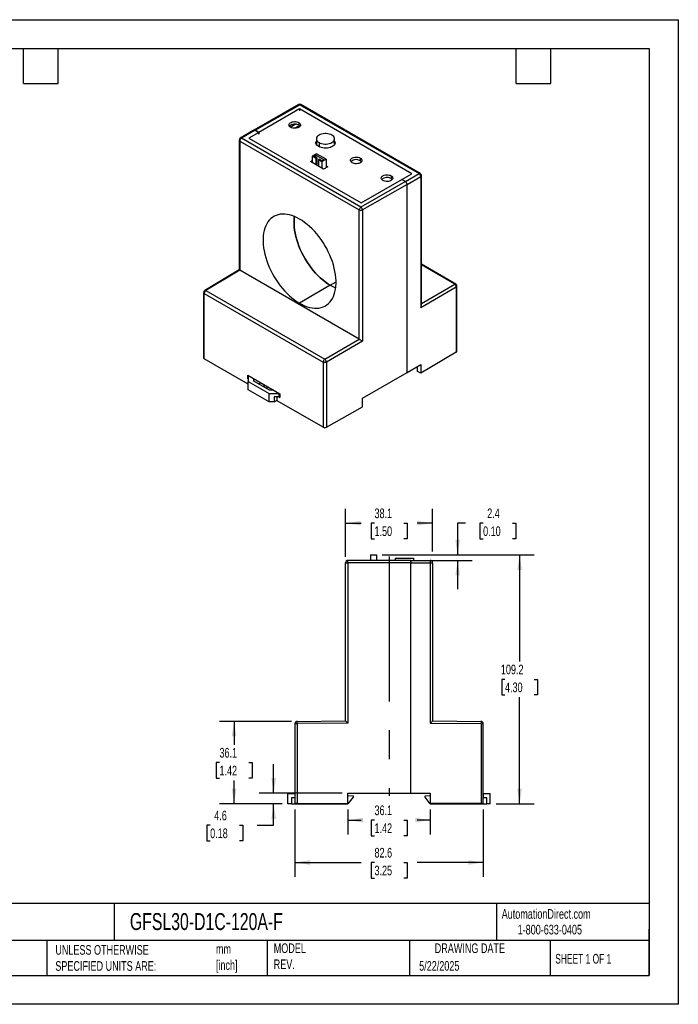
# Model space of a CAD drawing. Header units: millimetres. Extents: x 0 to 1397, y 0 to 1080.
# Tile 2 of 2: x 675 to 1397, y 0 to 1080. Entities that reach past the tile are written whole.
import ezdxf

# ---------------------------------------------------------------- set-up
doc = ezdxf.new("R2010")
doc.units = ezdxf.units.MM
doc.header["$LTSCALE"] = 5
doc.linetypes.add('CENTERX2', pattern=[20.32, 12.7, -2.54, 2.54, -2.54])
doc.layers.add('CENTER', color=40, linetype='CENTERX2')
doc.layers.add('DIMENSIONS', color=140, linetype='Continuous', lineweight=25)
doc.layers.add('TEXT', color=140, linetype='Continuous', lineweight=25)
doc.styles.add('SLDTEXTSTYLE0', font='TXT', dxfattribs={"width": 0.7})
doc.styles.add('SLDTEXTSTYLE1', font='TXT', dxfattribs={"width": 0.65})
doc.dimstyles.new('SLDDIMSTYLE0', dxfattribs={"dimtxt": 10.790039, "dimasz": 16.51, "dimexe": 0, "dimexo": 0.0625, "dimgap": 2.69751, "dimtad": 0, "dimtih": 1, "dimtoh": 1, "dimdec": 1, "dimlfac": 0.4, "dimrnd": 1e-09, "dimzin": 12, "dimdsep": 46, "dimtxsty": 'SLDTEXTSTYLE0', "dimsah": 1, "dimcen": 0.09, "dimadec": 0, "dimazin": 3, "dimtfac": 1, "dimtdec": 1, "dimtofl": 0, "dimtmove": 0, "dimatfit": 3, "dimfxl": 0, "dimfrac": 2, "dimtolj": 1, "dimtzin": 12, "dimarcsym": 0})
doc.dimstyles.new('SLDDIMSTYLE3', dxfattribs={"dimtxt": 10.790039, "dimasz": 16.51, "dimexe": 0, "dimexo": 0.0625, "dimgap": 2.69751, "dimtad": 0, "dimtih": 1, "dimtoh": 1, "dimdec": 1, "dimlfac": 0.4, "dimrnd": 1e-09, "dimzin": 12, "dimdsep": 46, "dimtxsty": 'SLDTEXTSTYLE0', "dimsah": 1, "dimcen": 0.09, "dimadec": 0, "dimazin": 3, "dimtfac": 1, "dimtdec": 1, "dimtmove": 0, "dimatfit": 0, "dimfxl": 0, "dimfrac": 2, "dimtolj": 1, "dimtzin": 12, "dimarcsym": 0})

# ---------------------------------------------------------------- blocks, each defined once
blk = doc.blocks.new('_D_7')
at = {"layer": 'DIMENSIONS'}
for p, q in [((976.9, 213.7), (976.9, 139.6)), ((1183.3, 213.7), (1183.3, 139.6)), ((976.9, 155.5), (1049.5, 155.5)), ((1064.1, 155.5), (1060.5, 155.5)), ((1060.5, 155.5), (1060.5, 138.3)), ((1096.2, 155.5), (1099.8, 155.5)), ((1099.8, 155.5), (1099.8, 138.3)), ((1183.3, 155.5), (1110.8, 155.5)), ((1060.5, 138.3), (1064.1, 138.3)), ((1099.8, 138.3), (1096.2, 138.3))]:
    blk.add_line(p, q, dxfattribs=at)
for points in [[(976.9, 155.5), (993.4, 152.9), (993.4, 158)], [(1183.3, 155.5), (1166.8, 158), (1166.8, 152.9)]]:
    blk.add_solid(points, dxfattribs=at)
at = {"layer": 'DIMENSIONS', "char_height": 10.58, "attachment_point": 1, "style": 'SLDTEXTSTYLE0'}
for s, insert in [('82.6', (1064.1, 171.5)), ('3.25', (1064.1, 152))]:
    blk.add_mtext(s, dxfattribs=dict(at, insert=insert))
blk = doc.blocks.new('_D_8')
at = {"layer": 'DIMENSIONS'}
for p, q in [((953.6, 231.4), (953.6, 263.2)), ((1028.7, 231.4), (937.8, 231.4)), ((963, 219.8), (937.8, 219.8)), ((953.6, 196.3), (953.6, 219.8)), ((884, 196.3), (880.4, 196.3)), ((880.4, 196.3), (880.4, 179.1)), ((916, 196.3), (919.7, 196.3)), ((919.7, 196.3), (919.7, 179.1)), ((935.5, 196.3), (953.6, 196.3)), ((880.4, 179.1), (884, 179.1)), ((919.7, 179.1), (916, 179.1))]:
    blk.add_line(p, q, dxfattribs=at)
for points in [[(953.6, 231.4), (956.2, 248), (951.1, 248)], [(953.6, 219.8), (951.1, 203.3), (956.2, 203.3)]]:
    blk.add_solid(points, dxfattribs=at)
at = {"layer": 'DIMENSIONS', "char_height": 10.58, "attachment_point": 1, "style": 'SLDTEXTSTYLE0'}
for s, insert in [('4.6', (888.5, 212.3)), ('0.18', (884, 192.8))]:
    blk.add_mtext(s, dxfattribs=dict(at, insert=insert))
blk = doc.blocks.new('_D_9')
at = {"layer": 'DIMENSIONS'}
for p, q in [((973.1, 310.2), (894.4, 310.2)), ((910.2, 310.2), (910.2, 284.6)), ((894.2, 265), (890.6, 265)), ((890.6, 265), (890.6, 247.9)), ((926.3, 265), (929.9, 265)), ((929.9, 265), (929.9, 247.9)), ((890.6, 247.9), (894.2, 247.9)), ((910.2, 219.8), (910.2, 245.5)), ((929.9, 247.9), (926.3, 247.9)), ((963, 219.8), (894.4, 219.8))]:
    blk.add_line(p, q, dxfattribs=at)
for points in [[(910.2, 310.2), (907.7, 293.7), (912.8, 293.7)], [(910.2, 219.8), (912.8, 236.3), (907.7, 236.3)]]:
    blk.add_solid(points, dxfattribs=at)
at = {"layer": 'DIMENSIONS', "char_height": 10.58, "attachment_point": 1, "style": 'SLDTEXTSTYLE0'}
for s, insert in [('36.1', (894.2, 281.1)), ('1.42', (894.2, 261.5))]:
    blk.add_mtext(s, dxfattribs=dict(at, insert=insert))
blk = doc.blocks.new('_D_10')
at = {"layer": 'DIMENSIONS'}
for p, q in [((1072.5, 492.8), (1239, 492.8)), ((1223.1, 492.8), (1223.1, 375.9)), ((1207.1, 356.3), (1203.5, 356.3)), ((1203.5, 356.3), (1203.5, 339.2)), ((1239.2, 356.3), (1242.8, 356.3)), ((1242.8, 356.3), (1242.8, 339.2)), ((1203.5, 339.2), (1207.1, 339.2)), ((1223.1, 219.9), (1223.1, 336.8)), ((1242.8, 339.2), (1239.2, 339.2)), ((1197.3, 219.9), (1239, 219.9))]:
    blk.add_line(p, q, dxfattribs=at)
for points in [[(1223.1, 492.8), (1220.6, 476.3), (1225.7, 476.3)], [(1223.1, 219.9), (1225.7, 236.4), (1220.6, 236.4)]]:
    blk.add_solid(points, dxfattribs=at)
at = {"layer": 'DIMENSIONS', "char_height": 10.58, "attachment_point": 1, "style": 'SLDTEXTSTYLE0'}
for s, insert in [('109.2', (1202.6, 372.4)), ('4.30', (1207.1, 352.8))]:
    blk.add_mtext(s, dxfattribs=dict(at, insert=insert))
blk = doc.blocks.new('_D_11')
at = {"layer": 'DIMENSIONS'}
for p, q in [((1163.7, 527.5), (1155.2, 527.5)), ((1155.2, 527.5), (1155.2, 492.8)), ((1183.1, 527.5), (1179.5, 527.5)), ((1179.5, 527.5), (1179.5, 510.4)), ((1215.2, 527.5), (1218.8, 527.5)), ((1218.8, 527.5), (1218.8, 510.4)), ((1179.5, 510.4), (1183.1, 510.4)), ((1218.8, 510.4), (1215.2, 510.4)), ((1072.5, 492.8), (1171.1, 492.8)), ((1125.8, 486.7), (1171.1, 486.7)), ((1155.2, 486.7), (1155.2, 455))]:
    blk.add_line(p, q, dxfattribs=at)
for points in [[(1155.2, 492.8), (1157.7, 509.3), (1152.7, 509.3)], [(1155.2, 486.7), (1152.7, 470.2), (1157.7, 470.2)]]:
    blk.add_solid(points, dxfattribs=at)
at = {"layer": 'DIMENSIONS', "char_height": 10.58, "attachment_point": 1, "style": 'SLDTEXTSTYLE0'}
for s, insert in [('2.4', (1187.6, 543.6)), ('0.10', (1183.1, 524))]:
    blk.add_mtext(s, dxfattribs=dict(at, insert=insert))
blk = doc.blocks.new('_D_12')
at = {"layer": 'DIMENSIONS'}
for p, q in [((1035, 213.7), (1035, 186.1)), ((1125.2, 213.7), (1125.2, 186.1)), ((1035, 201.9), (1049.5, 201.9)), ((1064.1, 201.9), (1060.5, 201.9)), ((1060.5, 201.9), (1060.5, 184.8)), ((1096.2, 201.9), (1099.8, 201.9)), ((1099.8, 201.9), (1099.8, 184.8)), ((1125.2, 201.9), (1110.8, 201.9)), ((1060.5, 184.8), (1064.1, 184.8)), ((1099.8, 184.8), (1096.2, 184.8))]:
    blk.add_line(p, q, dxfattribs=at)
for points in [[(1035, 201.9), (1051.5, 199.4), (1051.5, 204.5)], [(1125.2, 201.9), (1108.7, 204.5), (1108.7, 199.4)]]:
    blk.add_solid(points, dxfattribs=at)
at = {"layer": 'DIMENSIONS', "char_height": 10.58, "attachment_point": 1, "style": 'SLDTEXTSTYLE0'}
for s, insert in [('36.1', (1064.1, 218)), ('1.42', (1064.1, 198.4))]:
    blk.add_mtext(s, dxfattribs=dict(at, insert=insert))
blk = doc.blocks.new('_D_13')
at = {"layer": 'DIMENSIONS'}
for p, q in [((1032.5, 490.6), (1032.5, 543.4)), ((1127.7, 496.6), (1127.7, 543.4)), ((1032.5, 527.5), (1049.5, 527.5)), ((1064.1, 527.5), (1060.5, 527.5)), ((1060.5, 527.5), (1060.5, 510.4)), ((1096.2, 527.5), (1099.8, 527.5)), ((1099.8, 527.5), (1099.8, 510.4)), ((1127.7, 527.5), (1110.8, 527.5)), ((1060.5, 510.4), (1064.1, 510.4)), ((1099.8, 510.4), (1096.2, 510.4))]:
    blk.add_line(p, q, dxfattribs=at)
for points in [[(1032.5, 527.5), (1049, 525), (1049, 530)], [(1127.7, 527.5), (1111.2, 530), (1111.2, 525)]]:
    blk.add_solid(points, dxfattribs=at)
at = {"layer": 'DIMENSIONS', "char_height": 10.58, "attachment_point": 1, "style": 'SLDTEXTSTYLE0'}
for s, insert in [('38.1', (1064.1, 543.6)), ('1.50', (1064.1, 524))]:
    blk.add_mtext(s, dxfattribs=dict(at, insert=insert))

msp = doc.modelspace()

# ---------------------------------------------------------------- linework, layer by layer
at = {"color": 7, "linetype": 'Continuous'}
for p, q in [((0.01, 1079.51), (1397.01, 1079.51)), ((1397.01, 1079.51), (1397.01, 0.01)), ((1397.01, 0.01), (0.01, 0.01))]:
    msp.add_line(p, q, dxfattribs=at)
for p, q in [((980.98, 986.44), (931.98, 958.4)), ((933.24, 958.28), (982.2, 986.3)), ((982.2, 986.3), (1113.02, 910.78)), ((1114.27, 910.9), (983.45, 986.42)), ((981.99, 981.73), (937.31, 955.93)), ((1105.02, 910.7), (981.99, 981.73)), ((981.99, 981.73), (981.99, 979.65)), ((971.84, 961.76), (977.23, 964.87)), ((981.83, 963.38), (976.76, 960.46)), ((981.19, 966.72), (981.19, 963.81)), ((931.99, 958.4), (917.01, 949.61)), ((933.24, 958.28), (918.3, 949.51)), ((937.31, 955.93), (926.31, 949.58)), ((933.24, 958.28), (937.31, 955.93)), ((937.31, 955.93), (933.24, 958.28)), ((937.31, 953.86), (937.31, 955.93)), ((937.31, 955.93), (937.31, 953.86)), ((915.84, 947.72), (915.8, 947.47)), ((915.8, 947.47), (915.8, 805.15)), ((916.54, 946.45), (1047.36, 870.92)), ((916.54, 946.45), (916.54, 804.74)), ((918.13, 949.4), (918.3, 949.51)), ((1049.13, 873.98), (918.3, 949.51)), ((926.31, 949.58), (1049.34, 878.56)), ((1000.21, 943.23), (1000.37, 943.58)), ((1000.37, 948.88), (1000.37, 942.88)), ((1003.3, 944.8), (1003.3, 940.22)), ((1020.37, 942.87), (1020.37, 948.88)), ((1020.49, 943.36), (1020.37, 943.43)), ((1000.37, 932.55), (995.95, 930)), ((995.95, 930), (999.93, 927.7)), ((995.95, 930), (995.95, 922.89)), ((997.37, 930.2), (999.54, 931.46)), ((1000.82, 928.21), (997.37, 930.2)), ((999.54, 931.46), (1009.09, 925.95)), ((999.54, 931.46), (999.54, 928.95)), ((1010.98, 926.42), (1000.37, 932.55)), ((993.94, 924.05), (995.95, 925.21)), ((1008.31, 915.75), (993.94, 924.05)), ((999.93, 927.7), (1000.82, 928.21)), ((999.93, 927.7), (999.93, 920.59)), ((1000.82, 928.21), (1000.82, 920.08)), ((1003.47, 926.68), (1002.58, 926.17)), ((1002.58, 926.17), (1006.56, 923.87)), ((1002.58, 926.17), (1002.58, 919.06)), ((1006.91, 924.69), (1003.47, 926.68)), ((1006.56, 923.87), (1010.98, 926.42)), ((1006.56, 923.87), (1006.56, 916.77)), ((1009.09, 925.95), (1006.91, 924.69)), ((1012.8, 918.35), (1008.31, 915.75)), ((1010.98, 926.42), (1010.98, 917.3)), ((1010.98, 919.4), (1012.8, 918.35)), ((1048.54, 927.83), (1048.54, 924.93)), ((1082.22, 908.39), (1082.22, 905.49)), ((1094.02, 904.35), (1105.02, 910.7)), ((1098.09, 902), (1113.02, 910.78)), ((1099.85, 898.94), (1114.81, 907.72)), ((1113.2, 910.87), (1113.02, 910.78)), ((1114.81, 907.72), (1114.81, 764)), ((1115.52, 766.42), (1115.52, 908.74)), ((1115.52, 908.68), (1115.52, 908.74)), ((1098.09, 902), (1049.13, 873.98)), ((1049.34, 878.56), (1094.02, 904.35)), ((1099.85, 898.94), (1050.89, 870.92)), ((1094.02, 904.35), (1098.09, 902)), ((1098.09, 902), (1094.02, 904.35)), ((1099.85, 692.54), (1099.85, 898.94)), ((1050.89, 870.92), (1050.89, 727.19)), ((1153.22, 789.65), (1115.52, 811.42)), ((1151.99, 789.54), (1115.52, 810.59)), ((915.81, 805.16), (878.05, 782.59)), ((916.54, 804.74), (879.34, 782.49)), ((1047.36, 729.22), (916.54, 804.74)), ((1015.66, 788.39), (981.99, 768.61)), ((1015.66, 788.39), (1021.97, 791.97)), ((1115.52, 768.48), (1151.99, 789.54)), ((876.86, 780.53), (876.86, 780.46)), ((876.86, 780.46), (876.86, 708.86)), ((877.59, 779.44), (1007.9, 704.21)), ((877.59, 707.84), (877.59, 779.44)), ((879.34, 782.49), (1009.65, 707.27)), ((1114.81, 764), (1153.75, 786.48)), ((1153.75, 786.48), (1153.75, 714.87)), ((1154.47, 715.88), (1154.47, 787.49)), ((1154.47, 787.43), (1154.47, 787.49)), ((1009.65, 707.27), (1047.36, 729.22)), ((1050.89, 727.19), (1011.43, 704.21)), ((1153.75, 714.87), (1114.76, 691.97)), ((925.8, 680.01), (877.59, 707.84)), ((1007.9, 704.21), (1007.9, 632.61)), ((1009.65, 707.27), (1009.49, 707.16)), ((1011.43, 704.21), (1011.43, 632.61)), ((1050.92, 664.54), (1099.85, 692.54)), ((1099.85, 692.54), (1114.76, 701.3)), ((1111.3, 699.15), (1111.2, 699.21)), ((1111.3, 693.97), (1111.3, 699.15)), ((1114.76, 691.97), (1111.3, 693.97)), ((1114.76, 701.3), (1114.76, 691.97)), ((925.19, 689.69), (960.21, 669.47)), ((925.19, 685.6), (925.19, 689.69)), ((925.8, 685.95), (925.19, 685.6)), ((925.19, 685.6), (925.8, 685.25)), ((925.92, 689.27), (925.8, 689.2)), ((925.8, 689.2), (925.8, 682.98)), ((925.8, 682.98), (948.7, 669.76)), ((925.8, 673.64), (925.8, 682.98)), ((931.87, 683.1), (931.86, 685.84)), ((948.92, 673.26), (931.87, 683.1)), ((937.03, 680.12), (939.39, 681.49)), ((948.7, 660.42), (925.8, 673.64)), ((942.94, 679.45), (942.94, 678.21)), ((946.29, 677.51), (946.29, 674.78)), ((948.7, 669.76), (959.48, 669.76)), ((948.7, 660.42), (948.7, 669.76)), ((953.66, 673.26), (948.92, 673.26)), ((959.48, 669.76), (959.6, 669.83)), ((959.48, 665.87), (959.48, 669.76)), ((960.21, 669.47), (960.21, 665.38)), ((954.09, 660.42), (948.7, 660.42)), ((959.48, 665.87), (954.09, 665.87)), ((954.09, 665.87), (954.09, 660.42)), ((954.09, 660.42), (957.52, 662.4)), ((957.52, 661.7), (957.52, 665.87)), ((1007.9, 632.61), (957.52, 661.7)), ((959.37, 665.87), (960.21, 665.38)), ((960.21, 666.29), (959.48, 665.87)), ((1050.92, 655.21), (1050.92, 664.54)), ((1011.43, 632.61), (1050.92, 655.21)), ((1103.93, 486.71), (1034.99, 486.71)), ((1059.89, 492.83), (1059.89, 486.71)), ((1059.89, 492.83), (1066.14, 492.83)), ((1066.14, 492.83), (1066.14, 486.71)), ((1086.73, 489.31), (1086.73, 486.71)), ((1086.73, 489.31), (1106.73, 489.31)), ((1103.93, 486.71), (1125.24, 486.71)), ((1106.73, 489.31), (1106.73, 486.71)), ((1125.49, 486.7), (1125.24, 486.71)), ((1032.49, 484.21), (1034.98, 484.21)), ((1103.93, 484.21), (1034.98, 484.21)), ((1034.98, 484.21), (1034.98, 308.19)), ((1103.93, 231.44), (1103.93, 484.21)), ((1103.93, 484.21), (1125.27, 484.21)), ((1103.93, 231.44), (1103.93, 484.21)), ((1125.27, 484.21), (1125.27, 308.19)), ((1125.27, 484.21), (1127.74, 484.21)), ((1127.74, 484.21), (1127.74, 310.67)), ((976.93, 307.7), (976.93, 220.01)), ((979.41, 310.2), (979.18, 310.19)), ((979.41, 310.2), (1032.49, 310.67)), ((1034.98, 308.19), (979.42, 307.71)), ((979.42, 307.71), (979.42, 220.01)), ((1125.27, 308.19), (1180.83, 307.7)), ((1127.74, 310.67), (1180.83, 310.2)), ((1180.83, 307.7), (1180.83, 220.01)), ((1180.83, 307.7), (1183.31, 307.7)), ((1183.31, 220.01), (1183.31, 307.7)), ((969.31, 219.84), (969.31, 231.27)), ((969.31, 231.27), (976.93, 231.27)), ((1035.03, 231.44), (1103.93, 231.44)), ((1035.03, 220.01), (1035.03, 231.44)), ((1035.03, 231.27), (1035.04, 231.27)), ((1035.04, 226.5), (1035.04, 231.27)), ((1035.04, 229.04), (1040.75, 228.41)), ((1040.75, 227.14), (1035.04, 219.84)), ((1040.75, 228.41), (1040.75, 227.14)), ((1103.93, 231.44), (1125.2, 231.44)), ((1119.51, 228.43), (1125.2, 229.06)), ((1119.51, 227.16), (1119.51, 228.43)), ((1125.23, 219.86), (1119.51, 227.16)), ((1125.2, 231.44), (1125.2, 220.01)), ((1183.31, 231.29), (1183.33, 231.29)), ((1183.33, 231.29), (1183.33, 226.52)), ((1183.33, 231.29), (1190.95, 231.29)), ((1190.95, 219.86), (1190.95, 231.29)), ((973.12, 219.84), (969.31, 219.84)), ((973.12, 226.5), (973.12, 219.84)), ((976.93, 226.5), (973.12, 226.5)), ((973.12, 219.84), (1035.04, 219.84)), ((979.42, 220.01), (976.93, 220.01)), ((979.42, 220.01), (1035.03, 220.01)), ((1035.04, 226.5), (1035.03, 226.5)), ((1180.83, 220.01), (1125.2, 220.01)), ((1125.23, 219.86), (1187.14, 219.86)), ((1183.31, 220.01), (1180.83, 220.01)), ((1183.33, 226.52), (1183.31, 226.52)), ((1187.14, 226.52), (1183.33, 226.52)), ((1187.14, 219.86), (1187.14, 226.52)), ((1190.95, 219.86), (1187.14, 219.86))]:
    msp.add_line(p, q)
at = {"flags": 128}
for points in [[(972.21, 961.53), (971.38, 962.13), (970.77, 962.81), (970.43, 963.55), (970.36, 964.32), (970.57, 965.07), (971.04, 965.79), (971.77, 966.43), (972.71, 966.97), (973.82, 967.39), (975.06, 967.66), (976.37, 967.78), (977.7, 967.74), (978.98, 967.55), (980.16, 967.2), (981.19, 966.72)], [(981.19, 966.72), (982.03, 966.12), (982.63, 965.44), (982.97, 964.7), (983.04, 963.93), (982.84, 963.17), (982.36, 962.46), (981.64, 961.82), (980.7, 961.27), (979.58, 960.86), (978.35, 960.58), (977.03, 960.46), (975.71, 960.5), (974.43, 960.7), (973.24, 961.05), (972.21, 961.53)], [(981.19, 963.81), (982.03, 963.22), (982.53, 962.67)], [(1017.45, 952.96), (1016.11, 953.61), (1014.6, 954.11), (1012.96, 954.46), (1011.25, 954.63), (1009.5, 954.63), (1007.79, 954.46), (1006.15, 954.11), (1004.64, 953.61), (1003.3, 952.96), (1002.18, 952.19), (1001.31, 951.32), (1000.72, 950.38), (1000.41, 949.38), (1000.41, 948.38), (1000.72, 947.39), (1001.31, 946.44), (1002.18, 945.57), (1003.3, 944.8)], [(1003.3, 944.8), (1004.64, 944.15), (1006.15, 943.65), (1007.79, 943.31), (1009.5, 943.13), (1011.25, 943.13), (1012.96, 943.31), (1014.6, 943.65), (1016.11, 944.15), (1017.45, 944.8), (1018.57, 945.57), (1019.44, 946.44), (1020.03, 947.39), (1020.34, 948.38), (1020.34, 949.38), (1020.03, 950.38), (1019.44, 951.32), (1018.57, 952.19), (1017.45, 952.96)], [(1002.97, 940.41), (1001.85, 941.17), (1000.97, 942.03), (1000.34, 942.96), (999.98, 943.93), (999.91, 944.93), (1000.12, 945.92), (1000.37, 946.48)], [(1020.37, 946.49), (1020.42, 946.41), (1020.78, 945.43), (1020.85, 944.43), (1020.63, 943.44), (1020.14, 942.48), (1019.38, 941.59), (1018.37, 940.77), (1017.15, 940.07), (1015.74, 939.49), (1014.19, 939.05), (1012.53, 938.76), (1010.81, 938.64), (1009.08, 938.68), (1007.39, 938.89), (1005.78, 939.25), (1004.29, 939.76), (1002.97, 940.41)], [(1020.37, 943.59), (1020.42, 943.51), (1020.55, 943.23)], [(1039.56, 922.65), (1038.73, 923.25), (1038.13, 923.93), (1037.78, 924.67), (1037.71, 925.43), (1037.92, 926.19), (1038.4, 926.91), (1039.12, 927.55), (1040.06, 928.09), (1041.17, 928.51), (1042.41, 928.78), (1043.72, 928.9), (1045.05, 928.86), (1046.33, 928.66), (1047.51, 928.32), (1048.54, 927.83)], [(1048.54, 927.83), (1049.38, 927.24), (1049.98, 926.56), (1050.33, 925.82), (1050.4, 925.05), (1050.19, 924.29), (1049.71, 923.58), (1048.99, 922.94), (1048.05, 922.39), (1046.94, 921.98), (1045.7, 921.7), (1044.39, 921.58), (1043.06, 921.62), (1041.78, 921.82), (1040.6, 922.17), (1039.56, 922.65)], [(1048.54, 924.93), (1049.38, 924.33), (1049.88, 923.79)], [(1073.24, 903.21), (1072.4, 903.8), (1071.8, 904.49), (1071.46, 905.23), (1071.39, 905.99), (1071.6, 906.75), (1072.07, 907.47), (1072.8, 908.11), (1073.73, 908.65), (1074.85, 909.07), (1076.09, 909.34), (1077.4, 909.46), (1078.72, 909.42), (1080.01, 909.22), (1081.19, 908.88), (1082.22, 908.39)], [(1082.22, 908.39), (1083.06, 907.8), (1083.66, 907.12), (1084, 906.37), (1084.07, 905.61), (1083.86, 904.85), (1083.39, 904.14), (1082.66, 903.49), (1081.73, 902.95), (1080.61, 902.54), (1079.37, 902.26), (1078.06, 902.14), (1076.74, 902.18), (1075.45, 902.38), (1074.27, 902.73), (1073.24, 903.21)], [(1114.27, 910.89), (1114.23, 910.92), (1113.74, 911.02), (1113.2, 910.87)], [(1082.22, 905.49), (1083.06, 904.89), (1083.56, 904.35)], [(981.99, 860.95), (979.2, 862.44), (976.42, 863.71), (973.68, 864.74), (970.97, 865.52), (968.31, 866.06), (965.73, 866.34), (963.22, 866.38), (960.8, 866.16), (958.49, 865.7), (956.29, 864.98), (954.22, 864.02), (952.28, 862.82), (950.48, 861.39), (948.84, 859.73), (947.36, 857.85), (946.05, 855.76), (944.92, 853.47), (943.96, 851), (943.2, 848.34), (942.62, 845.52), (942.23, 842.56), (942.03, 839.46), (942.03, 836.23), (942.23, 832.91), (942.62, 829.49), (943.2, 826), (943.96, 822.46), (944.92, 818.88), (946.05, 815.28), (947.36, 811.68), (948.84, 808.1), (950.48, 804.54), (952.28, 801.04), (954.22, 797.6), (956.29, 794.25), (958.49, 790.99), (960.8, 787.86), (963.22, 784.85), (965.73, 781.99), (968.31, 779.29), (970.97, 776.76), (973.68, 774.42), (976.42, 772.27), (979.2, 770.33), (981.99, 768.61)], [(976.42, 863.71), (976.2, 861.79), (976, 858.72), (976, 855.52), (976.2, 852.21), (976.58, 848.82), (977.16, 845.36), (977.92, 841.85), (978.87, 838.29), (979.99, 834.72), (981.29, 831.15), (982.76, 827.59), (984.39, 824.06), (986.17, 820.58), (988.1, 817.17), (990.15, 813.84), (992.34, 810.61), (994.63, 807.5), (997.03, 804.51), (999.52, 801.67), (1002.09, 798.99), (1004.73, 796.48), (1007.41, 794.16), (1010.14, 792.03), (1012.9, 790.1), (1015.66, 788.39)], [(1015.66, 788.39), (1012.9, 790.1), (1010.14, 792.03), (1007.41, 794.16), (1004.73, 796.48), (1002.09, 798.99), (999.52, 801.67), (997.03, 804.51), (994.63, 807.5), (992.34, 810.61), (990.15, 813.84), (988.1, 817.17), (986.17, 820.58), (984.39, 824.06), (982.76, 827.59), (981.29, 831.15), (979.99, 834.72), (978.87, 838.29), (977.92, 841.85), (977.16, 845.36), (976.58, 848.82), (976.2, 852.21), (976, 855.52), (976, 858.72), (976.2, 861.79), (976.42, 863.71)], [(1047.36, 729.22), (1047.36, 808.57), (1047.36, 870.92)], [(981.99, 768.61), (984.78, 767.11), (987.55, 765.85), (990.3, 764.82), (993.01, 764.04), (995.66, 763.5), (998.25, 763.21), (1000.76, 763.18), (1003.17, 763.4), (1005.49, 763.86), (1007.69, 764.58), (1009.76, 765.54), (1011.7, 766.73), (1013.49, 768.17), (1015.13, 769.83), (1016.61, 771.71), (1017.92, 773.8), (1019.06, 776.08), (1020.01, 778.56), (1020.78, 781.22), (1021.36, 784.03), (1021.75, 787), (1021.94, 790.1), (1021.94, 793.32), (1021.75, 796.65), (1021.36, 800.07), (1020.78, 803.55), (1020.01, 807.09), (1019.06, 810.67), (1017.92, 814.27), (1016.61, 817.87), (1015.13, 821.46), (1013.49, 825.01), (1011.7, 828.52), (1009.76, 831.96), (1007.69, 835.31), (1005.49, 838.56), (1003.17, 841.7), (1000.76, 844.71), (998.25, 847.57), (995.66, 850.27), (993.01, 852.8), (990.3, 855.14), (987.55, 857.28), (984.78, 859.22), (981.99, 860.95)], [(916.54, 804.74), (916.19, 804.94), (915.94, 805.08), (915.83, 805.14), (915.82, 805.15)], [(1047.36, 729.22), (1047.72, 729), (1048.14, 728.76), (1048.61, 728.49), (1049.12, 728.2)], [(1049.12, 728.2), (1050.05, 727.66), (1050.89, 727.19)], [(942.94, 678.21), (943.05, 677.28), (943.34, 676.48)], [(1034.98, 484.21), (1034.98, 485.01), (1034.98, 485.66), (1034.99, 486.14), (1034.99, 486.34), (1034.98, 486.63), (1035.02, 486.71), (1034.99, 486.71)], [(1103.93, 486.71), (1103.93, 486.64), (1103.93, 486.44), (1103.93, 486.14), (1103.93, 485.78), (1103.93, 484.98), (1103.93, 484.21)], [(1103.93, 484.21), (1103.93, 484.98), (1103.93, 485.78), (1103.93, 486.14), (1103.93, 486.44), (1103.93, 486.64), (1103.93, 486.71)], [(1125.24, 486.71), (1125.22, 486.71), (1125.24, 486.69), (1125.25, 486.63), (1125.25, 486.33), (1125.24, 486.14), (1125.25, 485.71), (1125.25, 484.86), (1125.27, 484.21)], [(1032.49, 310.67), (1032.49, 407.85), (1032.49, 484.21)], [(976.93, 307.7), (977.12, 307.71), (977.66, 307.71), (978.47, 307.71), (979.42, 307.71)], [(979.42, 307.71), (979.42, 308.46), (979.41, 308.92), (979.41, 309.16), (979.41, 309.48), (979.41, 309.84), (979.4, 309.97), (979.41, 310.03), (979.41, 310.09), (979.4, 310.14), (979.44, 310.2), (979.41, 310.2)], [(1033.22, 309.94), (1034, 309.16), (1034.98, 308.19)], [(1180.83, 310.2), (1180.8, 310.2), (1180.82, 310.18), (1180.84, 310.13), (1180.83, 309.84), (1180.83, 309.84), (1180.83, 309.84), (1180.83, 309.83), (1180.83, 309.8), (1180.83, 309.68), (1180.82, 309.13), (1180.82, 308.52), (1180.82, 308.14), (1180.83, 307.7)]]:
    msp.add_lwpolyline(points, dxfattribs=at)
for centre, radius, start, end in [((982.2, 984.22), 2.54, 60.50368, 123.05022), ((981.48, 985.16), 1.35, 57.51702, 112.14607), ((982.93, 985.28), 1.26, 65.6926, 125.61674), ((976.79, 956.37), 8.65, 59.40627, 133.20303), ((932.53, 957.39), 1.14, 51.60026, 118.39692), ((932.53, 957.39), 1.14, 51.54037, 117.91984), ((917.03, 947.57), 1.23, 185.04767, 246.27247), ((918.25, 947.53), 2.42, 116.36479, 179.98389), ((920.42, 946.25), 3.89, 126.13516, 177.17486), ((917.6, 948.64), 1.12, 51.20694, 120.27941), ((1044.14, 917.49), 8.65, 59.40627, 133.20303), ((1110.93, 907.51), 3.88, 3.21435, 57.3706), ((1112.83, 908.64), 2.68, 357.39133, 57.53629), ((1114.27, 908.87), 1.27, 295.17156, 351.1391), ((1077.82, 898.05), 8.65, 59.40627, 133.20303), ((1096.06, 898.79), 3.79, 2.25845, 57.77308), ((1096.06, 898.79), 3.8, 2.27923, 57.73562), ((1051.2, 870.75), 3.84, 122.606, 177.39453), ((1049.13, 874.34), 3.85, 242.62175, 297.23393), ((1047.32, 870.91), 3.57, 0.19097, 59.52178), ((1038.98, 828.43), 46.33, 239.78312, 247.93658), ((1038.98, 828.43), 46.33, 239.78312, 247.93658), ((1152.7, 788.52), 1.25, 65.53391, 125.11263), ((1149.95, 786.32), 3.81, 2.32637, 57.67928), ((1151.78, 787.39), 2.68, 357.39144, 57.53635), ((878.09, 780.57), 1.23, 185.04767, 246.27247), ((879.26, 780.56), 2.37, 116.22079, 176.32784), ((881.43, 779.26), 3.85, 122.91809, 177.37063), ((878.65, 781.64), 1.1, 51.13436, 121.47903), ((1153.21, 787.63), 1.27, 295.17216, 351.1325), ((1111.14, 766.38), 4.38, 327.06568, 0.53609), ((1153.23, 716.01), 1.25, 294.87882, 354.4725), ((878.05, 708.94), 1.2, 184.09434, 247.2258), ((1011.78, 704.02), 3.89, 126.1319, 177.17811), ((1009.67, 707.63), 3.84, 242.66528, 297.29827), ((1007.52, 703.99), 3.91, 3.31997, 57.03419), ((1009.67, 636.02), 3.85, 242.62175, 297.23393), ((1034.99, 484.21), 2.5, 90.00084, 180.00008), ((1125.24, 484.21), 2.5, 359.99993, 84.27042), ((979.43, 307.7), 2.5, 95.72958, 180.00005), ((1147.94, 425.19), 162.62, 224.76851, 225.1318), ((994.59, 441.35), 186.57, 314.46011, 315.53555), ((1180.81, 307.7), 2.5, 359.99996, 89.5)]:
    msp.add_arc(centre, radius, start, end)
at = {"layer": 'CENTER', "ltscale": 2.5}
msp.add_line((1080.12, 490.92), (1080.12, 228.61), dxfattribs=at)
at = {"layer": 'TEXT'}
for p, q in [((31.75, 1047.75), (1365.25, 1047.75)), ((679.45, 1009.65), (679.45, 1047.75)), ((717.55, 1009.65), (717.55, 1047.75)), ((1219.2, 1009.65), (1219.2, 1047.75)), ((1257.3, 1009.65), (1257.3, 1047.75)), ((1365.25, 1047.75), (1365.25, 31.75)), ((679.45, 1009.65), (717.55, 1009.65)), ((1219.2, 1009.65), (1257.3, 1009.65)), ((1365.25, 110.63), (31.75, 110.63)), ((778.79, 110.63), (778.79, 69.85)), ((1197.88, 110.63), (1197.88, 69.85)), ((1365.25, 31.75), (1365.25, 82.55)), ((1365.25, 69.85), (31.75, 69.85)), ((704.99, 69.85), (704.99, 31.75)), ((946.5, 69.85), (946.5, 31.75)), ((1102.33, 69.85), (1102.33, 31.75)), ((1256.74, 69.85), (1256.74, 31.75)), ((31.75, 31.75), (1365.25, 31.75))]:
    msp.add_line(p, q, dxfattribs=at)

# ---------------------------------------------------------------- texts
at = {"layer": 'TEXT', "linetype": 'CENTERX2', "lineweight": 18}
for s, insert, char_height, attachment_point, style in [('GFSL30-D1C-120A-F', (796.04, 99.99), 18.5208, 1, 'SLDTEXTSTYLE0'), ('AutomationDirect.com', (1203.47, 104.38), 10.5833, 1, 'SLDTEXTSTYLE0'), ('1-800-633-0405', (1220.96, 87.19), 10.5833, 1, 'SLDTEXTSTYLE0'), ('UNLESS OTHERWISE ^JSPECIFIED UNITS ARE:', (714.35, 64.98), 10.5833, 1, 'SLDTEXTSTYLE0'), ('MODEL ^JREV.', (953.67, 66.82), 10.5833, 1, 'SLDTEXTSTYLE0'), ('DRAWING DATE', (1168.63, 66.82), 10.5833, 2, 'SLDTEXTSTYLE0'), ('mm^J[inch]', (890.32, 66.02), 10.583, 1, 'SLDTEXTSTYLE0'), ('SHEET 1 OF 1', (1262.21, 55.26), 10.5833, 1, 'SLDTEXTSTYLE1'), ('5/22/2025', (1113.06, 47.41), 10.583, 1, 'SLDTEXTSTYLE0')]:
    msp.add_mtext(s, dxfattribs=dict(at, insert=insert, char_height=char_height, attachment_point=attachment_point, style=style))

# ---------------------------------------------------------------- dimensions: what is measured, and where the dimension line sits
at = {"layer": 'DIMENSIONS'}
dim = msp.add_linear_dim(base=(1127.74, 527.51), p1=(1032.49, 484.21), p2=(1127.74, 484.21), dimstyle='SLDDIMSTYLE0', dxfattribs=at)
dim.commit()
dim.dimension.update_dxf_attribs({"geometry": '_D_13', "text_midpoint": (1080.12, 527.51), "dimtype": 160})
for base, p1, p2, angle, dimstyle, picture, middle in [((1155.19, 492.83), (1119.49, 486.71), (1066.14, 492.83), 89.99999, 'SLDDIMSTYLE3', '_D_11', (1155.19, 527.51)), ((1223.12, 492.83), (1190.95, 219.86), (1066.14, 492.83), 90, 'SLDDIMSTYLE0', '_D_10', (1223.12, 356.34)), ((910.23, 310.2), (969.31, 219.84), (979.41, 310.2), 90, 'SLDDIMSTYLE0', '_D_9', (910.23, 265.02)), ((953.65, 231.44), (969.31, 219.84), (1035.03, 231.44), 90, 'SLDDIMSTYLE3', '_D_8', (953.65, 196.28)), ((1183.31, 155.46), (976.93, 220.01), (1183.31, 220.01), 0, 'SLDDIMSTYLE0', '_D_7', (1080.12, 155.46)), ((1125.2, 201.94), (1035.03, 220.01), (1125.2, 220.01), 360, 'SLDDIMSTYLE0', '_D_12', (1080.12, 201.94))]:
    dim = msp.add_linear_dim(base=base, p1=p1, p2=p2, angle=angle, dimstyle=dimstyle, dxfattribs=at)
    dim.commit()
    dim.dimension.update_dxf_attribs({"geometry": picture, "text_midpoint": middle, "dimtype": 160})

doc.saveas('drawing.dxf')
